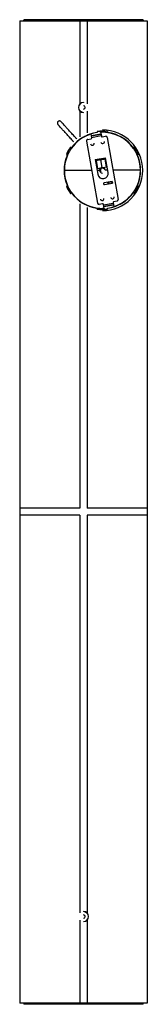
# Paper-space layout '_Top' of a CAD drawing. Header units: millimetres. Extents: x -91 to 91, y -702 to 702.
import ezdxf

# ---------------------------------------------------------------- set-up
doc = ezdxf.new("R2010")
doc.units = ezdxf.units.MM

psp = doc.layouts.new('_Top')

# ---------------------------------------------------------------- linework, layer by layer
at = {"color": 7, "linetype": 'Continuous', "lineweight": 25}
for p, q in [((-85, 701.5), (-85, 700)), ((85, 701.5), (-85, 701.5)), ((72.2, 700), (72.2, 701.5)), ((85, 700), (85, 701.5)), ((-90.9, 700), (-90.9, -700)), ((-90.9, 700), (90.9, 700)), ((-90.8, 700), (-90.8, 5.5)), ((-90.7, 700), (-90.7, 5.5)), ((-86, 700), (-86, 700)), ((86, 700), (-86, 700)), ((-84.7, 700), (-84.7, 700)), ((-76.8, 700), (-76.8, 700)), ((-18.2, 700), (-18.2, 700)), ((-14.9, 700), (-14.9, 700)), ((-5, 700), (-5, 581.7)), ((5, 700), (5, 581.7)), ((14.9, 700), (14.9, 700)), ((18.2, 700), (18.2, 700)), ((76.8, 700), (76.8, 700)), ((80.8, 700), (80.8, 700)), ((84.7, 700), (84.7, 700)), ((86, 700), (86, 700)), ((90.7, 700), (90.7, 5.5)), ((90.8, 700), (90.8, 5.5)), ((90.9, 700), (90.9, -700)), ((0, 583.8), (0, 583.6)), ((-5, 571.2), (-5, 534.7)), ((0, 569.3), (0, 569.5)), ((5, 571.2), (5, 540.1)), ((-0.6, 533.7), (-0.6, 533.6)), ((11.7, 533), (10.7, 538.7)), ((11.1, 536.4), (24.9, 538.8)), ((11.2, 535.9), (24.9, 538.3)), ((25.4, 535.9), (11.6, 533.4)), ((19.4, 542.4), (19.4, 540.7)), ((24.4, 541.5), (25.5, 535.4)), ((26.6, 534.6), (31.5, 535.4)), ((33.9, 533.8), (49.5, 445.2)), ((34.4, 542.4), (34.4, 540.7)), ((54.4, 533.6), (54.4, 533.7)), ((-18.4, 520), (-16.8, 519.1)), ((4.3, 528.6), (19.9, 440)), ((5.9, 530.9), (10.9, 531.8)), ((72.2, 520), (70.6, 519.1)), ((-24.4, 509.6), (-22.8, 508.7)), ((78.2, 509.6), (76.6, 508.7)), ((16.6, 502.3), (31.3, 504.9)), ((16.6, 502.3), (20.3, 481.2)), ((31.7, 503), (16.9, 500.4)), ((17.9, 500.5), (19.8, 489.7)), ((19.8, 489.7), (32.6, 492)), ((24.3, 501.7), (26.2, 490.8)), ((32.6, 492), (30.7, 502.8)), ((35.1, 483.8), (31.3, 504.9)), ((19.3, 486.9), (22.9, 486.9)), ((34.5, 486.9), (30.9, 486.9)), ((-24.4, 464.2), (-22.8, 465.1)), ((40.9, 471.1), (29.3, 469)), ((29.7, 466.6), (41.3, 468.6)), ((35.3, 467.6), (34.8, 470)), ((35.9, 470.2), (36.3, 467.7)), ((39.7, 468.3), (39.3, 470.8)), ((40.9, 471.1), (41.3, 468.6)), ((78.2, 464.2), (76.6, 465.1)), ((-18.4, 453.8), (-16.8, 454.7)), ((72.2, 453.8), (70.6, 454.7)), ((-5, 439.1), (-5, 5.5)), ((-0.6, 440), (-0.6, 440.2)), ((27.2, 439.2), (22.3, 438.4)), ((29.4, 432.3), (28.3, 438.4)), ((28.4, 437.9), (42.2, 440.3)), ((42.7, 437.9), (28.9, 435.5)), ((42.7, 437.4), (29, 435)), ((42.1, 440.8), (43.1, 435.1)), ((47.9, 442.9), (42.9, 442)), ((54.4, 440.2), (54.4, 440)), ((5, 433.7), (5, 5.5)), ((19.4, 431.4), (19.4, 433.1)), ((29.3, 432.8), (26.9, 432.7)), ((26.9, 432.7), (26.9, 432.7)), ((26.9, 432.7), (29.3, 432.7)), ((34.4, 431.4), (34.4, 433.1)), ((-5, 5.5), (-90.8, 5.5)), ((90.8, 5.5), (5, 5.5)), ((-5, -4.5), (-90.8, -4.5)), ((-90.8, -4.5), (-90.8, -700)), ((-90.7, -4.5), (-90.7, -700)), ((-5, -4.5), (-5, -571.3)), ((90.8, -4.5), (5, -4.5)), ((5, -4.5), (5, -571.3)), ((90.7, -4.5), (90.7, -700)), ((90.8, -4.5), (90.8, -700)), ((0, -569.2), (0, -569.4)), ((-5, -581.8), (-5, -700)), ((0, -583.7), (0, -583.5)), ((5, -581.8), (5, -700)), ((90.9, -700), (-90.9, -700)), ((-86, -700), (-86, -700)), ((86, -700), (-86, -700)), ((-85, -700), (-85, -701.5)), ((85, -701.5), (-85, -701.5)), ((-84.7, -700), (-84.7, -700)), ((-76.8, -700), (-76.8, -700)), ((-18.2, -700), (-18.2, -700)), ((-14.9, -700), (-14.9, -700)), ((14.9, -700), (14.9, -700)), ((18.2, -700), (18.2, -700)), ((72.2, -701.5), (72.2, -700)), ((76.8, -700), (76.8, -700)), ((80.8, -700), (80.8, -700)), ((84.7, -700), (84.7, -700)), ((85, -701.5), (85, -700)), ((86, -700), (86, -700))]:
    psp.add_line(p, q, dxfattribs=at)
for centre, radius, start, end in [((0, 576.5), 7.25, 90, 270), ((0, 576.5), 7.05, 90, 270), ((0, 576.5), 2.4, 270, 90), ((26.9, 486.9), 54.2, 107.4271, 145.1603), ((26.9, 486.9), 54.5, 97.9101, 143.6792), ((26.9, 486.9), 54.3, 97.9357, 120.4128), ((26.9, 486.9), 54.2, 107.418, 120.4778), ((26.9, 490.3), 52.6, 81.8355, 98.245), ((26.9, 486.9), 55.5, 93.6794, 97.7664), ((23.4, 541.3), 1, 10, 93.6794), ((26.9, 486.9), 54.2, 59.5222, 92.582), ((26.9, 486.9), 54.2, 34.8397, 92.5729), ((26.4, 535.6), 1, 190, 280), ((26.9, 486.9), 57.5, 270, 90), ((31.9, 533.5), 2, 10, 100), ((26.9, 486.9), 54.5, 36.3208, 82.0899), ((26.9, 486.9), 54.3, 59.5872, 82.0643), ((26.9, 486.9), 56.1, 143.8603, 156.1397), ((6.3, 529), 2, 100, 190), ((12.6, 525), 2.5, 190, 10), ((10.7, 532.8), 1, 280, 10), ((27.3, 527.6), 2.5, 190, 10), ((26.9, 486.9), 56.1, 23.8603, 36.1397), ((26.9, 486.9), 54.5, 156.3208, 203.6792), ((26.9, 486.9), 54.2, 154.8397, 205.1603), ((26.9, 486.9), 54.2, 334.8397, 25.1603), ((26.9, 486.9), 54.5, 336.3208, 23.6792), ((27.7, 482.5), 7.5, 190, 10), ((26.9, 486.9), 4, 0, 270), ((26.9, 486.9), 3, 42.263, 222.263), ((26.9, 486.9), 56.1, 203.8603, 216.1397), ((29.5, 467.8), 1.25, 100, 280), ((26.9, 486.9), 56.1, 323.8603, 336.1397), ((26.9, 486.9), 54.2, 214.8397, 270), ((26.9, 486.9), 54.5, 216.3208, 262.0899), ((26.9, 486.9), 54.5, 277.9101, 323.6792), ((41.2, 448.8), 2.5, 190, 10), ((26.9, 486.9), 54.2, 287.4271, 325.1603), ((26.9, 486.9), 54.2, 239.5222, 270), ((26.9, 486.9), 54.3, 239.5872, 262.0643), ((21.9, 440.3), 2, 190, 280), ((26.5, 446.2), 2.5, 190, 10), ((27.4, 438.2), 1, 10, 100), ((26.9, 486.9), 54.3, 277.9357, 300.4128), ((43.1, 441), 1, 100, 190), ((26.9, 486.9), 54.2, 287.418, 300.4778), ((47.5, 444.8), 2, 280, 10), ((26.9, 483.5), 52.6, 261.755, 278.1645), ((30.4, 432.5), 1, 190, 273.6794), ((26.9, 486.9), 55.5, 273.6794, 277.7664), ((0, -576.5), 7.25, 270, 90), ((0, -576.5), 7.05, 270, 90), ((0, -576.5), 2.4, 270, 90)]:
    psp.add_arc(centre, radius, start, end, dxfattribs=at)
for points, knots in [([(-32, 556.2), (-32.3, 556.5), (-32.9, 557), (-34, 557.3), (-35, 557.2), (-35.9, 556.8), (-36.6, 556.2), (-37, 555.5), (-37.2, 554.8), (-37.3, 554.1), (-37.2, 553.3), (-36.9, 552.7), (-36.6, 552.4), (-36.5, 552.2)], [0, 0, 0, 0, 0.120821, 0.244841, 0.354496, 0.440942, 0.554592, 0.625027, 0.701421, 0.780406, 0.858371, 0.932239, 1, 1, 1, 1]), ([(-13.9, 527.3), (-14.8, 528.3), (-17.3, 531.1), (-21.2, 535.4), (-25.4, 540), (-29.1, 544.1), (-32.1, 547.3), (-34.3, 549.8), (-35.7, 551.4), (-36.4, 552.1), (-36.4, 552.1), (-36.4, 552.1)], [0, 0, 0, 0, 0.061446, 0.180123, 0.296617, 0.41123, 0.535158, 0.659203, 0.784394, 0.911478, 1, 1, 1, 1]), ([(-9.4, 531.3), (-10.3, 532.3), (-12.8, 535.1), (-16.8, 539.4), (-21, 544.1), (-24.7, 548.1), (-27.6, 551.4), (-29.9, 553.8), (-31.3, 555.4), (-32, 556.2), (-32, 556.2), (-32, 556.1)], [0, 0, 0, 0, 0.062814, 0.181292, 0.297588, 0.412008, 0.535727, 0.659564, 0.784543, 0.911414, 1, 1, 1, 1]), ([(-24.2, 509.5), (-24.2, 509.6), (-24, 509.7), (-23.4, 510.9), (-22.5, 512.7), (-21.3, 514.7), (-20.1, 516.8), (-19.1, 518.4), (-18.3, 519.6), (-18.3, 519.8), (-18.2, 519.9)], [0, 0, 0, 0, 0.125054, 0.250002, 0.374897, 0.499783, 0.624728, 0.74979, 0.874843, 1, 1, 1, 1]), ([(78, 509.5), (78, 509.6), (77.8, 509.7), (77.2, 510.9), (76.3, 512.7), (75.1, 514.7), (73.9, 516.8), (72.9, 518.4), (72.1, 519.6), (72.1, 519.8), (72, 519.9)], [0, 0, 0, 0, 0.125054, 0.250002, 0.374897, 0.499783, 0.624728, 0.74979, 0.874843, 1, 1, 1, 1]), ([(-22.1, 509.9), (-22.3, 509.6), (-22.7, 508.8), (-22.8, 508.7), (-22.8, 508.7)], [0, 0, 0, 0, 0.500721, 1, 1, 1, 1]), ([(-17.5, 517.8), (-17.7, 517.6), (-18, 517.1), (-18.6, 516.1), (-19.3, 515), (-19.9, 513.9), (-20.6, 512.8), (-21.2, 511.7), (-21.7, 510.7), (-22, 510.2), (-22.1, 509.9)], [0, 0, 0, 0, 0.12485, 0.250102, 0.378806, 0.499813, 0.620894, 0.749647, 0.874792, 1, 1, 1, 1]), ([(-16.8, 519.1), (-16.8, 519), (-16.9, 518.9), (-17.3, 518.2), (-17.5, 517.8)], [0, 0, 0, 0, 0.500706, 1, 1, 1, 1]), ([(70.6, 519.1), (70.6, 519), (70.7, 518.9), (71.1, 518.2), (71.3, 517.8)], [0, 0, 0, 0, 0.500706, 1, 1, 1, 1]), ([(71.3, 517.8), (71.5, 517.6), (71.8, 517.1), (72.4, 516.1), (73.1, 515), (73.7, 513.9), (74.4, 512.8), (75, 511.7), (75.5, 510.7), (75.8, 510.2), (75.9, 509.9)], [0, 0, 0, 0, 0.12485, 0.250102, 0.378801, 0.499813, 0.620889, 0.749647, 0.874792, 1, 1, 1, 1]), ([(75.9, 509.9), (76.1, 509.6), (76.5, 508.8), (76.6, 508.7), (76.6, 508.7)], [0, 0, 0, 0, 0.500721, 1, 1, 1, 1]), ([(-27.3, 486.9), (-27.2, 486.9), (-27.1, 486.9), (-26.8, 486.9), (-26.3, 486.9), (-25.4, 486.9), (-23.9, 486.9), (-21.6, 486.9), (-18.8, 486.9), (-15.7, 486.9), (-12.6, 486.9), (-7.9, 486.9), (-1.4, 486.9), (5.6, 486.9), (10, 486.9), (11.7, 486.9)], [0, 0, 0, 0, 0.0611, 0.122192, 0.183156, 0.243979, 0.304816, 0.365775, 0.426704, 0.487369, 0.547227, 0.606945, 0.756756, 0.907155, 1, 1, 1, 1]), ([(24.7, 484.9), (24.6, 485), (24.5, 485.1), (23.8, 485.9), (23, 486.7), (22.8, 487)], [0, 0, 0, 0, 0.412509, 0.810142, 1, 1, 1, 1]), ([(29.1, 488.9), (29.1, 489), (28.9, 489.1), (28.3, 489.9), (27.6, 490.6), (27.4, 490.8)], [0, 0, 0, 0, 0.436828, 0.857901, 1, 1, 1, 1]), ([(81.1, 486.9), (81, 486.9), (80.9, 486.9), (80.6, 486.9), (80.1, 486.9), (79.2, 486.9), (77.7, 486.9), (75.4, 486.9), (72.6, 486.9), (69.5, 486.9), (66.4, 486.9), (61.7, 486.9), (55.2, 486.9), (48.2, 486.9), (43.8, 486.9), (42.1, 486.9)], [0, 0, 0, 0, 0.0611, 0.122192, 0.183156, 0.243979, 0.304816, 0.365775, 0.426704, 0.487369, 0.547227, 0.606945, 0.756756, 0.907155, 1, 1, 1, 1]), ([(-24.2, 464.3), (-24.2, 464.2), (-24, 464.1), (-23.4, 462.9), (-22.5, 461.1), (-21.3, 459.1), (-20.1, 457), (-19.1, 455.4), (-18.3, 454.2), (-18.3, 454), (-18.2, 453.9)], [0, 0, 0, 0, 0.125054, 0.250002, 0.374897, 0.499783, 0.624728, 0.74979, 0.874843, 1, 1, 1, 1]), ([(-22.1, 463.9), (-22.3, 464.2), (-22.7, 465), (-22.8, 465.1), (-22.8, 465.1)], [0, 0, 0, 0, 0.500721, 1, 1, 1, 1]), ([(-17.5, 456), (-17.7, 456.2), (-18, 456.7), (-18.6, 457.7), (-19.3, 458.8), (-19.9, 459.9), (-20.6, 461), (-21.2, 462.1), (-21.7, 463.1), (-22, 463.6), (-22.1, 463.9)], [0, 0, 0, 0, 0.12485, 0.250102, 0.378801, 0.499813, 0.620889, 0.749647, 0.874792, 1, 1, 1, 1]), ([(71.3, 456), (71.5, 456.2), (71.8, 456.7), (72.4, 457.7), (73.1, 458.8), (73.7, 459.9), (74.4, 461), (75, 462.1), (75.5, 463.1), (75.8, 463.6), (75.9, 463.9)], [0, 0, 0, 0, 0.12485, 0.250102, 0.378806, 0.499813, 0.620894, 0.749647, 0.874792, 1, 1, 1, 1]), ([(78, 464.3), (78, 464.2), (77.8, 464.1), (77.2, 462.9), (76.3, 461.1), (75.1, 459.1), (73.9, 457), (72.9, 455.4), (72.1, 454.2), (72.1, 454), (72, 453.9)], [0, 0, 0, 0, 0.1250535, 0.2500022, 0.3748968, 0.4997826, 0.6247281, 0.7497896, 0.8748427, 1, 1, 1, 1]), ([(75.9, 463.9), (76.1, 464.2), (76.5, 465), (76.6, 465.1), (76.6, 465.1)], [0, 0, 0, 0, 0.500721, 1, 1, 1, 1]), ([(-16.8, 454.7), (-16.8, 454.8), (-16.9, 454.9), (-17.3, 455.6), (-17.5, 456)], [0, 0, 0, 0, 0.500706, 1, 1, 1, 1]), ([(70.6, 454.7), (70.6, 454.8), (70.7, 454.9), (71.1, 455.6), (71.3, 456)], [0, 0, 0, 0, 0.500706, 1, 1, 1, 1])]:
    psp.add_open_spline(points, degree=3, knots=knots, dxfattribs=at)

doc.saveas('drawing.dxf')
